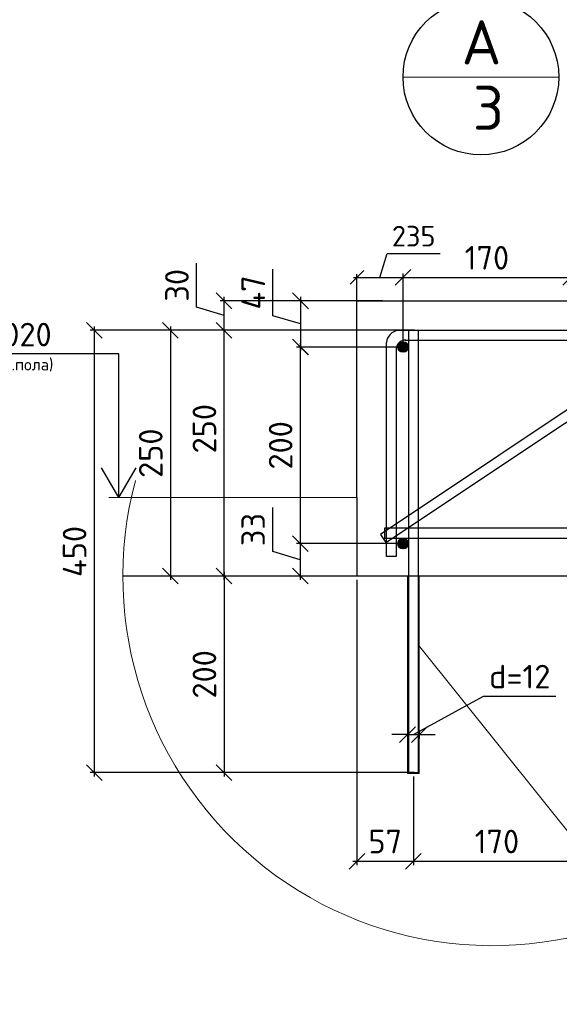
# Model space of a CAD drawing. Header units: millimetres. Extents: x 125896 to 2572636, y -120305 to 130347.
# Tile 241 of 256: x 408669 to 414159, y 30947 to 40964. Entities that reach past the tile are written whole.
import ezdxf

# ---------------------------------------------------------------- set-up
doc = ezdxf.new("R2010")
doc.units = ezdxf.units.MM
doc.linetypes.add('CENTER', pattern=[2, 1.25, -0.25, 0.25, -0.25])
for name, color, linetype, lineweight in [('Арматура', 152, 'Continuous', 40), ('ОСИ', 7, 'CENTER', 15), ('Столовая Двери и окна', 7, 'Continuous', 15), ('ТЕКСТ', 7, 'Continuous', 15)]:
    doc.layers.add(name, color=color, linetype=linetype, lineweight=lineweight)
for name, color, linetype in [('СПДС_Оси', 7, 'Continuous'), ('Столовая - обозначения', 7, 'Continuous'), ('ФВ-2', 7, 'Continuous')]:
    doc.layers.add(name, color=color, linetype=linetype)
doc.styles.add('GOST-2.304_Type-B', font='GOST Common.ttf')
doc.styles.get("Standard").update_dxf_attribs({"font": 'isocpeur.ttf'})
doc.styles.add('ГОСТ', font='isocpeur.ttf')
doc.dimstyles.new('Осевые', dxfattribs={"dimscale": 0.7, "dimtxt": 450, "dimasz": 400, "dimexe": 100, "dimexo": 100, "dimgap": 100, "dimtad": 1, "dimdec": 0, "dimzin": 0, "dimdsep": 46, "dimtxsty": 'Standard', "dimblk": 'OBLIQUE', "dimcen": 9, "dimdle": 100, "dimazin": 0, "dimtm": 1e-09, "dimtfac": 1, "dimtdec": 0, "dimtofl": 0, "dimtmove": 0, "dimatfit": 3, "dimfxl": 1, "dimtolj": 1, "dimtzin": 0, "dimarcsym": 0})

# ---------------------------------------------------------------- blocks, each defined once
blk = doc.blocks.new('_OBLIQUE')
at = {"color": 0, "linetype": 'ByBlock'}
blk.add_line((-0.5, -0.5), (0.5, 0.5), dxfattribs=at)
blk = doc.blocks.new('*D718')
at = {"layer": 'Defpoints', "color": 0, "linetype": 'ByBlock', "lineweight": 20, "ltscale": 13, "transparency": 16777216}
for p in [(410749, 37804), (412725, 37804), (412400, 35304)]:
    blk.add_point(p, dxfattribs=at)
at = {"layer": 'ОСИ', "color": 0, "linetype": 'ByBlock', "lineweight": -2, "ltscale": 13, "transparency": 16777216}
for p, q in [((412685, 37804), (410709, 37804)), ((410749, 35264), (410749, 37844)), ((412360, 35304), (410709, 35304))]:
    blk.add_line(p, q, dxfattribs=at)
at = {"layer": 'ОСИ', "color": 0, "linetype": 'ByBlock', "lineweight": -2, "ltscale": 13, "transparency": 16777216, "xscale": 160, "yscale": 160, "zscale": 160}
for p, rotation in [((410749, 37804), 90), ((410749, 35304), 270)]:
    blk.add_blockref('_OBLIQUE', p, dxfattribs=dict(at, rotation=rotation))
at = {"layer": 'ОСИ', "color": 0, "linetype": 'ByBlock', "ltscale": 13, "transparency": 16777216, "insert": (410549, 36803), "char_height": 240, "attachment_point": 5, "rotation": 90}
blk.add_mtext('\\A1;250', dxfattribs=at)
blk = doc.blocks.new('*D719')
at = {"layer": 'Defpoints', "color": 0, "linetype": 'ByBlock', "lineweight": 20, "ltscale": 13, "transparency": 16777216}
for p in [(410749, 38104), (412400, 38104), (412520, 37804)]:
    blk.add_point(p, dxfattribs=at)
at = {"layer": 'ОСИ', "color": 0, "linetype": 'ByBlock', "lineweight": -2, "ltscale": 13, "transparency": 16777216}
for p, q in [((410469, 38038), (410469, 38486)), ((412360, 38104), (410709, 38104)), ((410749, 37764), (410749, 38144)), ((410749, 37954), (410469, 38038)), ((412480, 37804), (410709, 37804))]:
    blk.add_line(p, q, dxfattribs=at)
at = {"layer": 'ОСИ', "color": 0, "linetype": 'ByBlock', "lineweight": -2, "ltscale": 13, "transparency": 16777216, "xscale": 160, "yscale": 160, "zscale": 160}
for p, rotation in [((410749, 38104), 90), ((410749, 37804), 270)]:
    blk.add_blockref('_OBLIQUE', p, dxfattribs=dict(at, rotation=rotation))
at = {"layer": 'ОСИ', "color": 0, "linetype": 'ByBlock', "ltscale": 13, "transparency": 16777216, "insert": (410269, 38262), "char_height": 240, "attachment_point": 5, "rotation": 90}
blk.add_mtext('\\A1;30', dxfattribs=at)
blk = doc.blocks.new('*D720')
at = {"layer": 'Defpoints', "color": 0, "linetype": 'ByBlock', "lineweight": 20, "ltscale": 13, "transparency": 16777216}
for p in [(412570, 38342), (412100, 37742), (412570, 37634)]:
    blk.add_point(p, dxfattribs=at)
at = {"layer": 'ОСИ', "color": 0, "linetype": 'ByBlock', "lineweight": -2, "ltscale": 13, "transparency": 16777216}
for p, q in [((412335, 38342), (412409, 38587)), ((412409, 38587), (412948, 38587)), ((412100, 37777), (412100, 38377)), ((412570, 37669), (412570, 38377)), ((412065, 38342), (412605, 38342))]:
    blk.add_line(p, q, dxfattribs=at)
at = {"layer": 'ОСИ', "color": 0, "linetype": 'ByBlock', "lineweight": -2, "ltscale": 13, "transparency": 16777216, "xscale": 140, "yscale": 140, "zscale": 140, "rotation": 180}
blk.add_blockref('_OBLIQUE', (412100, 38342), dxfattribs=at)
at = {"layer": 'ОСИ', "color": 0, "linetype": 'ByBlock', "lineweight": -2, "ltscale": 13, "transparency": 16777216, "xscale": 140, "yscale": 140, "zscale": 140}
blk.add_blockref('_OBLIQUE', (412570, 38342), dxfattribs=at)
at = {"layer": 'ОСИ', "color": 0, "linetype": 'ByBlock', "ltscale": 13, "transparency": 16777216, "insert": (412678, 38762), "char_height": 210, "attachment_point": 5}
blk.add_mtext('\\A1;235', dxfattribs=at)
blk = doc.blocks.new('*D650')
at = {"layer": 'Defpoints', "color": 0, "linetype": 'ByBlock', "lineweight": 20, "ltscale": 13, "transparency": 16777216}
for p in [(412400, 38104, 3600), (411526, 37634), (412570, 37634, 3600)]:
    blk.add_point(p, dxfattribs=at)
at = {"layer": 'ОСИ', "color": 0, "linetype": 'ByBlock', "lineweight": -2, "ltscale": 13, "transparency": 16777216}
for p, q in [((411246, 37953), (411246, 38425)), ((412360, 38104), (411486, 38104)), ((411526, 38144), (411526, 37594)), ((411526, 37869), (411246, 37953)), ((412530, 37634), (411486, 37634))]:
    blk.add_line(p, q, dxfattribs=at)
at = {"layer": 'ОСИ', "color": 0, "linetype": 'ByBlock', "lineweight": -2, "ltscale": 13, "transparency": 16777216, "xscale": 160, "yscale": 160, "zscale": 160}
for p, rotation in [((411526, 38104), 90), ((411526, 37634), 270)]:
    blk.add_blockref('_OBLIQUE', p, dxfattribs=dict(at, rotation=rotation))
at = {"layer": 'ОСИ', "color": 0, "linetype": 'ByBlock', "ltscale": 13, "transparency": 16777216, "insert": (411046, 38189), "char_height": 240, "attachment_point": 5, "rotation": 90}
blk.add_mtext('\\A1;47', dxfattribs=at)
blk = doc.blocks.new('*D721')
at = {"layer": 'Defpoints', "color": 0, "linetype": 'ByBlock', "lineweight": 20, "ltscale": 13, "transparency": 16777216}
for p in [(412569, 37634), (411524, 35634), (412570, 35634, 3600)]:
    blk.add_point(p, dxfattribs=at)
at = {"layer": 'ОСИ', "color": 0, "linetype": 'ByBlock', "lineweight": -2, "ltscale": 13, "transparency": 16777216}
for p, q in [((411524, 37674), (411524, 35594)), ((412529, 37634), (411484, 37634)), ((412530, 35634), (411484, 35634))]:
    blk.add_line(p, q, dxfattribs=at)
at = {"layer": 'ОСИ', "color": 0, "linetype": 'ByBlock', "lineweight": -2, "ltscale": 13, "transparency": 16777216, "xscale": 160, "yscale": 160, "zscale": 160}
for p, rotation in [((411524, 37634), 90), ((411524, 35634), 270)]:
    blk.add_blockref('_OBLIQUE', p, dxfattribs=dict(at, rotation=rotation))
at = {"layer": 'ОСИ', "color": 0, "linetype": 'ByBlock', "ltscale": 13, "transparency": 16777216, "insert": (411324, 36634), "char_height": 240, "attachment_point": 5, "rotation": 90}
blk.add_mtext('\\A1;200', dxfattribs=at)
blk = doc.blocks.new('*D722')
at = {"layer": 'Defpoints', "color": 0, "linetype": 'ByBlock', "lineweight": 20, "ltscale": 13, "transparency": 16777216}
for p in [(412569, 35634), (411524, 35304), (412569, 35304)]:
    blk.add_point(p, dxfattribs=at)
at = {"layer": 'ОСИ', "color": 0, "linetype": 'ByBlock', "lineweight": -2, "ltscale": 13, "transparency": 16777216}
for p, q in [((411244, 35553), (411244, 36001)), ((411524, 35674), (411524, 35264)), ((412529, 35634), (411484, 35634)), ((411524, 35469), (411244, 35553)), ((412529, 35304), (411484, 35304))]:
    blk.add_line(p, q, dxfattribs=at)
at = {"layer": 'ОСИ', "color": 0, "linetype": 'ByBlock', "lineweight": -2, "ltscale": 13, "transparency": 16777216, "xscale": 160, "yscale": 160, "zscale": 160}
for p, rotation in [((411524, 35634), 90), ((411524, 35304), 270)]:
    blk.add_blockref('_OBLIQUE', p, dxfattribs=dict(at, rotation=rotation))
at = {"layer": 'ОСИ', "color": 0, "linetype": 'ByBlock', "ltscale": 13, "transparency": 16777216, "insert": (411044, 35777), "char_height": 240, "attachment_point": 5, "rotation": 90}
blk.add_mtext('\\A1;33', dxfattribs=at)
blk = doc.blocks.new('*D723')
at = {"layer": 'Defpoints', "color": 0, "linetype": 'ByBlock', "lineweight": 20, "ltscale": 13, "transparency": 16777216}
for p in [(412100, 35304, 3600), (412675, 33304, 3600), (412675, 32403)]:
    blk.add_point(p, dxfattribs=at)
at = {"layer": 'ОСИ', "color": 0, "linetype": 'ByBlock', "lineweight": -2, "ltscale": 13, "transparency": 16777216}
for p, q in [((412100, 35264), (412100, 32363)), ((412675, 33264), (412675, 32363)), ((412060, 32403), (412715, 32403))]:
    blk.add_line(p, q, dxfattribs=at)
at = {"layer": 'ОСИ', "color": 0, "linetype": 'ByBlock', "lineweight": -2, "ltscale": 13, "transparency": 16777216, "xscale": 160, "yscale": 160, "zscale": 160, "rotation": 180}
blk.add_blockref('_OBLIQUE', (412100, 32403), dxfattribs=at)
at = {"layer": 'ОСИ', "color": 0, "linetype": 'ByBlock', "lineweight": -2, "ltscale": 13, "transparency": 16777216, "xscale": 160, "yscale": 160, "zscale": 160}
blk.add_blockref('_OBLIQUE', (412675, 32403), dxfattribs=at)
at = {"layer": 'ОСИ', "color": 0, "linetype": 'ByBlock', "ltscale": 13, "transparency": 16777216, "insert": (412388, 32603), "char_height": 240, "attachment_point": 5}
blk.add_mtext('\\A1;57', dxfattribs=at)
blk = doc.blocks.new('*D724')
at = {"layer": 'Defpoints', "color": 0, "linetype": 'ByBlock', "lineweight": 20, "ltscale": 13, "transparency": 16777216}
for p in [(412675, 33304, 3600), (414375, 33304, 3600), (414375, 32403)]:
    blk.add_point(p, dxfattribs=at)
at = {"layer": 'ОСИ', "color": 0, "linetype": 'ByBlock', "lineweight": -2, "ltscale": 13, "transparency": 16777216}
for p, q in [((412675, 33264), (412675, 32363)), ((414375, 33264), (414375, 32363)), ((412635, 32403), (414415, 32403))]:
    blk.add_line(p, q, dxfattribs=at)
at = {"layer": 'ОСИ', "color": 0, "linetype": 'ByBlock', "lineweight": -2, "ltscale": 13, "transparency": 16777216, "xscale": 160, "yscale": 160, "zscale": 160, "rotation": 180}
blk.add_blockref('_OBLIQUE', (412675, 32403), dxfattribs=at)
at = {"layer": 'ОСИ', "color": 0, "linetype": 'ByBlock', "lineweight": -2, "ltscale": 13, "transparency": 16777216, "xscale": 160, "yscale": 160, "zscale": 160}
blk.add_blockref('_OBLIQUE', (414375, 32403), dxfattribs=at)
at = {"layer": 'ОСИ', "color": 0, "linetype": 'ByBlock', "ltscale": 13, "transparency": 16777216, "insert": (413525, 32603), "char_height": 240, "attachment_point": 5}
blk.add_mtext('\\A1;170', dxfattribs=at)
blk = doc.blocks.new('*D726')
at = {"layer": 'Defpoints', "color": 0, "linetype": 'ByBlock', "lineweight": 20, "ltscale": 13, "transparency": 16777216}
for p in [(412725, 37804, 3600), (409428, 33304), (412725, 33304, 3600)]:
    blk.add_point(p, dxfattribs=at)
at = {"layer": 'ОСИ', "color": 0, "linetype": 'ByBlock', "lineweight": -2, "ltscale": 13, "transparency": 16777216}
for p, q in [((412685, 37804), (409388, 37804)), ((409428, 37844), (409428, 33264)), ((412685, 33304), (409388, 33304))]:
    blk.add_line(p, q, dxfattribs=at)
at = {"layer": 'ОСИ', "color": 0, "linetype": 'ByBlock', "lineweight": -2, "ltscale": 13, "transparency": 16777216, "xscale": 160, "yscale": 160, "zscale": 160}
for p, rotation in [((409428, 37804), 90), ((409428, 33304), 270)]:
    blk.add_blockref('_OBLIQUE', p, dxfattribs=dict(at, rotation=rotation))
at = {"layer": 'ОСИ', "color": 0, "linetype": 'ByBlock', "ltscale": 13, "transparency": 16777216, "insert": (409228, 35554), "char_height": 240, "attachment_point": 5, "rotation": 90}
blk.add_mtext('\\A1;450', dxfattribs=at)
blk = doc.blocks.new('*D727')
at = {"layer": 'Defpoints', "color": 0, "linetype": 'ByBlock', "lineweight": 20, "ltscale": 13, "transparency": 16777216}
for p in [(412725, 37804, 3600), (410203, 35304), (412725, 35304)]:
    blk.add_point(p, dxfattribs=at)
at = {"layer": 'ОСИ', "color": 0, "linetype": 'ByBlock', "lineweight": -2, "ltscale": 13, "transparency": 16777216}
for p, q in [((412685, 37804), (410163, 37804)), ((410203, 37844), (410203, 35264)), ((412685, 35304), (410163, 35304))]:
    blk.add_line(p, q, dxfattribs=at)
at = {"layer": 'ОСИ', "color": 0, "linetype": 'ByBlock', "lineweight": -2, "ltscale": 13, "transparency": 16777216, "xscale": 160, "yscale": 160, "zscale": 160}
for p, rotation in [((410203, 37804), 90), ((410203, 35304), 270)]:
    blk.add_blockref('_OBLIQUE', p, dxfattribs=dict(at, rotation=rotation))
at = {"layer": 'ОСИ', "color": 0, "linetype": 'ByBlock', "ltscale": 13, "transparency": 16777216, "insert": (410003, 36554), "char_height": 240, "attachment_point": 5, "rotation": 90}
blk.add_mtext('\\A1;250', dxfattribs=at)
blk = doc.blocks.new('*D651')
at = {"layer": 'Defpoints', "color": 0, "linetype": 'ByBlock', "lineweight": 20, "ltscale": 13, "transparency": 16777216}
for p in [(412725, 35304), (410749, 33304), (412725, 33304)]:
    blk.add_point(p, dxfattribs=at)
at = {"layer": 'ОСИ', "color": 0, "linetype": 'ByBlock', "lineweight": -2, "ltscale": 13, "transparency": 16777216}
for p, q in [((412685, 35304), (410709, 35304)), ((410749, 35344), (410749, 33264)), ((412685, 33304), (410709, 33304))]:
    blk.add_line(p, q, dxfattribs=at)
at = {"layer": 'ОСИ', "color": 0, "linetype": 'ByBlock', "lineweight": -2, "ltscale": 13, "transparency": 16777216, "xscale": 160, "yscale": 160, "zscale": 160}
for p, rotation in [((410749, 35304), 90), ((410749, 33304), 270)]:
    blk.add_blockref('_OBLIQUE', p, dxfattribs=dict(at, rotation=rotation))
at = {"layer": 'ОСИ', "color": 0, "linetype": 'ByBlock', "ltscale": 13, "transparency": 16777216, "insert": (410549, 34304), "char_height": 240, "attachment_point": 5, "rotation": 90}
blk.add_mtext('\\A1;200', dxfattribs=at)
blk = doc.blocks.new('*D728')
at = {"layer": 'Defpoints', "color": 0, "linetype": 'ByBlock', "lineweight": 20, "ltscale": 13, "transparency": 16777216}
for p in [(414275, 38342), (412570, 37634, 3600), (414275, 37634, 3600)]:
    blk.add_point(p, dxfattribs=at)
at = {"layer": 'ОСИ', "color": 0, "linetype": 'ByBlock', "lineweight": -2, "ltscale": 13, "transparency": 16777216}
for p, q in [((412570, 37674), (412570, 38382)), ((414275, 37674), (414275, 38382)), ((412530, 38342), (414315, 38342))]:
    blk.add_line(p, q, dxfattribs=at)
at = {"layer": 'ОСИ', "color": 0, "linetype": 'ByBlock', "lineweight": -2, "ltscale": 13, "transparency": 16777216, "xscale": 160, "yscale": 160, "zscale": 160, "rotation": 180}
blk.add_blockref('_OBLIQUE', (412570, 38342), dxfattribs=at)
at = {"layer": 'ОСИ', "color": 0, "linetype": 'ByBlock', "lineweight": -2, "ltscale": 13, "transparency": 16777216, "xscale": 160, "yscale": 160, "zscale": 160}
blk.add_blockref('_OBLIQUE', (414275, 38342), dxfattribs=at)
at = {"layer": 'ОСИ', "color": 0, "linetype": 'ByBlock', "ltscale": 13, "transparency": 16777216, "insert": (413423, 38542), "char_height": 240, "attachment_point": 5}
blk.add_mtext('\\A1;170', dxfattribs=at)
blk = doc.blocks.new('*D732')
at = {"layer": 'Defpoints', "color": 0, "linetype": 'ByBlock', "lineweight": 20, "ltscale": 13, "transparency": 16777216}
for p in [(412615, 33760, 3600), (412735, 33760, 3600), (412735, 33691)]:
    blk.add_point(p, dxfattribs=at)
at = {"layer": 'ОСИ', "color": 0, "linetype": 'ByBlock', "lineweight": -2, "ltscale": 13, "transparency": 16777216}
for p, q in [((412675, 33691), (413389, 34081)), ((413389, 34081), (414125, 34081)), ((412615, 33691), (412455, 33691)), ((412615, 33720), (412615, 33651)), ((412615, 33691), (412735, 33691)), ((412735, 33720), (412735, 33651)), ((412735, 33691), (412895, 33691))]:
    blk.add_line(p, q, dxfattribs=at)
at = {"layer": 'ОСИ', "color": 0, "linetype": 'ByBlock', "lineweight": -2, "ltscale": 13, "transparency": 16777216, "xscale": 160, "yscale": 160, "zscale": 160}
blk.add_blockref('_OBLIQUE', (412615, 33691), dxfattribs=at)
at = {"layer": 'ОСИ', "color": 0, "linetype": 'ByBlock', "lineweight": -2, "ltscale": 13, "transparency": 16777216, "xscale": 160, "yscale": 160, "zscale": 160, "rotation": 180}
blk.add_blockref('_OBLIQUE', (412735, 33691), dxfattribs=at)
at = {"layer": 'ОСИ', "color": 0, "linetype": 'ByBlock', "ltscale": 13, "transparency": 16777216, "insert": (413757, 34281), "char_height": 240, "attachment_point": 5}
blk.add_mtext('\\A1;d=12', dxfattribs=at)

msp = doc.modelspace()

# ---------------------------------------------------------------- hatches: boundary and pattern name
at = {"layer": 'Арматура'}
h = msp.add_hatch(color=256, dxfattribs=at)
edge = h.paths.add_edge_path()
edge.add_arc((412570.1, 37633.8), 50, 0, 360)
h = msp.add_hatch(color=256, dxfattribs=at)
edge = h.paths.add_edge_path()
edge.add_arc((412570.1, 35633.8), 50, 0, 360)
at = {"layer": 'ФВ-2', "lineweight": 20, "true_color": 0x006272}
h = msp.add_hatch(dxfattribs=at)
h.set_pattern_fill('ANGLE', color=146, scale=2)
h.set_pattern_definition([(0, (3153.161, -63181.322), (0, 13.97), [10.16, -3.81]), (90, (3153.161, -63181.322), (-13.97, 9e-16), [10.16, -3.81])])
h.paths.add_polyline_path([(412625.1, 33303.8), (412615.1, 33303.8), (412615.1, 35303.8), (412625.1, 35303.8)])
h.paths.add_polyline_path([(412735.1, 33293.8), (412735.1, 33303.8), (412615.1, 33303.8), (412615.1, 33293.8)])
h.paths.add_polyline_path([(412735.1, 33303.8), (412725.1, 33303.8), (412725.1, 35303.8), (412735.1, 35303.8)])

# ---------------------------------------------------------------- linework, layer by layer
at = {"layer": 'Арматура'}
for centre in [(412570.1, 37633.8, 3600), (412570.1, 35633.8, 3600)]:
    msp.add_circle(centre, 50, dxfattribs=at)
at = {"layer": 'СПДС_Оси', "linetype": 'Continuous', "lineweight": 25, "ltscale": 150}
msp.add_circle((413361.5, 40381.3), 792.1, dxfattribs=at)
at = {"layer": 'Столовая Двери и окна', "color": 18, "lineweight": 20, "true_color": 0x000000}
for p, q in [((412569.4, 40381.3), (414153.6, 40381.3)), ((412100.1, 36103.8, 3600), (409575.4, 36103.8)), ((415629, 30978.6), (412725.1, 34601.1, 3600)), ((412615.1, 33303.8, 3600), (412735.1, 33303.8, 3600))]:
    msp.add_line(p, q, dxfattribs=at)
at = {"layer": 'Столовая Двери и окна', "color": 18, "lineweight": 25, "true_color": 0x000000}
for p, q in [((409678.9, 37566.1, -197.5), (408022.4, 37566.1, -197.5)), ((409678.9, 36103.8, -197.5), (409678.9, 37566.1, -197.5)), ((409678.9, 36103.8, -197.5), (409503.3, 36405.5, -197.5)), ((409678.9, 36103.8, -197.5), (409854.4, 36405.5, -197.5))]:
    msp.add_line(p, q, dxfattribs=at)
at = {"layer": 'Столовая Двери и окна', "color": 18, "lineweight": 30, "true_color": 0x000000}
msp.add_line((412100.1, 36103.8, 7200), (412100.1, 35303.8, 3600), dxfattribs=at)
at = {"layer": 'Столовая Двери и окна', "color": 146, "lineweight": 30, "true_color": 0x105689}
msp.add_line((412379.9, 35791.1, 3600), (412379.9, 35691.1, 3600), dxfattribs=at)
at = {"layer": 'Столовая Двери и окна', "color": 18, "lineweight": 30, "true_color": 0x000000, "elevation": 3600}
msp.add_lwpolyline([(412100.1, 36103.8), (412100.1, 38103.8), (415100.1, 38103.8), (415100.1, 38696.9)], dxfattribs=at)
at = {"layer": 'Столовая Двери и окна', "color": 146, "lineweight": 30, "true_color": 0x105689}
for points, elevation in [([(415952.4, 38136.4), (412340.1, 35728.2), (412395.5, 35645), (416029.2, 38067.4)], 1608.2), ([(416288.1, 37803.8), (412520.2, 37803.8), (412520.2, 37803.8), (412520.2, 37803.8)], 3600), ([(412500.1, 37619.9), (412500.1, 35503.8), (412400.1, 35503.8), (412400.1, 37679.1)], 3600), ([(412589, 37703.8), (416374, 37703.8)], 3600), ([(412379.9, 35691.1), (414615.8, 35691.1), (414615.8, 35791.1), (412379.9, 35791.1), (412379.9, 35791.1), (412379.9, 35791.1)], 3600)]:
    msp.add_lwpolyline(points, dxfattribs=dict(at, elevation=elevation))
at = {"layer": 'Столовая Двери и окна', "color": 5, "lineweight": 30, "elevation": 3600}
msp.add_lwpolyline([(412725.1, 37803.8), (412625.1, 37803.8), (412625.1, 33303.8), (412725.1, 33303.8)], close=True, dxfattribs=at)
at = {"layer": 'Столовая Двери и окна', "color": 5, "lineweight": 30}
msp.add_lwpolyline([(417239.5, 35303.8), (409718.8, 35303.8)], dxfattribs=at)
at = {"layer": 'Столовая Двери и окна', "color": 18, "lineweight": 20, "true_color": 0x000000, "elevation": 3600}
for points in [[(412625.1, 33303.8), (412615.1, 33303.8), (412615.1, 35303.8), (412625.1, 35303.8)], [(412735.1, 33303.8), (412725.1, 33303.8), (412725.1, 35303.8), (412735.1, 35303.8)], [(412735.1, 33293.8), (412735.1, 33303.8), (412615.1, 33303.8), (412615.1, 33293.8)]]:
    msp.add_lwpolyline(points, close=True, dxfattribs=at)
at = {"layer": 'Столовая Двери и окна', "color": 146, "lineweight": 30, "true_color": 0x105689}
for centre, radius, start, end in [((412537.1, 37667.3, 3600), 137.5, 97.03929, 175.07833), ((412592.3, 37611.5, 3600), 92.6, 86.19482, 184.74031)]:
    msp.add_arc(centre, radius, start, end, dxfattribs=at)
at = {"layer": 'Столовая Двери и окна', "color": 18, "lineweight": 20, "true_color": 0x000000}
msp.add_arc((413479.1, 35303.8), 3760.4, 165.03656, 5.67826, dxfattribs=at)

# ---------------------------------------------------------------- texts
at = {"insert": (226281.3, 54484), "char_height": 250, "attachment_point": 1, "style": 'ГОСТ'}
msp.add_mtext_dynamic_manual_height_columns('\\A1;\\pi9384.38;{\\H1.5152x;\\P\\pi1250;Общие указания\\P\\pi250;}1.^IРабочая документация разработана в соответствии с заданием на проектирование, требованиями действующих технических регламентов, стандартов, сводов правил и других документов, содержащих установленные требования.\\P2.^IРабочая документация выполнена в соответствии со следующими нормативными и техническими документами:\\P-^IСП 20.13330.2016 "Нагрузки и Воздействия";\\P-^IСП 63.13330.2012 "Бетонные и железобетонные конструкции. Основные положения";\\P-^IСП 22.13330.2016 "Основания зданий и сооружений";\\P-^IСП 45.13330.2012 "Земляные сооружения, основания и фундаменты".\\P3.   За относительную отметку 0,000 принята отметка чистого пола первого этажа.\\P4.^IПеречень видов работ, для которых необходимо составлять акты освидетельствования скрытых работ:\\P-^Iармирование конструкций;\\P-^Iосвидетельствование опалубки перед бетонированием;\\P-^Iвыполнение сварочных работ;\\P-^Iотбор контрольных проб бетона;\\P-^Iсоответствие законченных железобетонных конструкций проекту с отображением качества работ;\\P-^Iустройство монолитных конструкций, выполняемых в зимнее время;  \\P\\pi0;  -    устройство гидроизоляции;\\P\\pi250;-^Iуплотнение грунтов и обратную засыпку.\\PЗапрещается выполнение последующих работ при отсутствии актов освидетельствования предшествующих скрытых работ во всех случаях.\\P\\pi0;        5. Проект рассчитан на производство работ в период положительных температур. В случае выполнения работ при отрицательных температурах необходимо выполнять требования СНиП часть 3 по производству работ и ППР.\\P        6. При минимальной температуре воздуха до минус 15°С допускается: выдерживание бетона в конструкции методом термоса, при предварительном разогреве бетонной смеси, форсированный электроразогрев бетона в конструкции с повторным уплотнением.\\P\\pi250;При минимальной температуре воздуха до минус 25°С допускается: обогрев бетона в греющей опалубке с помощью низкотемпературных электронагревателей, электродный сквозной прогрев бетона, электрообогрев с помощью греющего провода.\\P\\pi0;7. При отрицательной температуре воздуха уплотнение грунта обратной засыпки в траншеях должно \\Pосуществляться до достижения коэффициента уплотнения 0,98. \\PВремя уплотнения грунта в зависимости от температуры воздуха: \\P\\pi250;-^Iпри t{\\H0.7x;\\So^ ;}-5, 90-120 минут; при t{\\H0.7x;\\So^ ;\\H1.42857x;-10, 60-90 минут; }при t{\\H0.7x;\\So^ ;\\H1.42857x;-20, 40-60 минут; }при t{\\H0.7x;\\So^ ;\\H1.42857x;-30, 20-30 минут;\\P\\pi0;Работы по выполнению насыпей и обратных засыпок при отрицательных температурах должны производить с учетом следующих требований:\\P\\pi250;-^Iподготовку поверхности (основания) насыпи и обратных засыпок следует выполнять с полным удалением снега, льда, промерзшего слоя слабого и пучинистого грунта на всю его глубину;\\P-^Iотсыпку в насыпь и обратные засыпки грунтов необходимо производить при их природной влажности и в талом состоянии с содержанием комьев мерзлого грунта, не превышающим требований, приведенных в приложении М СП 45.13330.2017. Свод правил. Земляные сооружения, основания и фундаменты., и, как правило, на не промерзшие ранее отсыпанные и уплотненные слои. В отдельных случаях при согласовании с автором проекта допускается грунты отсыпать на непучинистые грунты, промерзшие на глубину не более 15 см;\\P-^Iпри пониженной влажности отсыпанных грунтов для их уплотнения следует применять более тяжелое грунтоуплотняющее оборудование; \\P-^Iработы по отсыпке и уплотнению каждого слоя должны выполнять в течение одной рабочей смены; - при выполнении насыпей из глинистых грунтов при обильном снеговыпадении все работы должны быть прекращены; - перерывы в работах по выполнению насыпей и обратных засыпок допускаются только при условиях, что за время перерыва глубина промерзания ранее уплотненных пучинистых грунтов не превысит 15 см или на время перерыва ранее уплотненные грунты утепляются специальными средствами (например, маловлажным рыхлым грунтом, который в последующем удаляется); - все работы по отсыпке грунтов и их уплотнению выполняют с повышенной интенсивностью.}', width=20474.372, gutter_width=5800, heights=[24436.9], dxfattribs=at)
at = {"layer": 'СПДС_Оси', "linetype": 'Continuous', "lineweight": 25, "ltscale": 150, "char_height": 450, "width": 393.421, "attachment_point": 1}
for s, insert in [('А', (413165.2, 40959.1)), ('3', (413280.2, 40293.1))]:
    msp.add_mtext(s, dxfattribs=dict(at, insert=insert))
at = {"layer": 'Столовая - обозначения', "lineweight": 25}
for s, height, p in [('-3,020', 240, (408088.1, 37640.7, -197.5)), ('(ур.чист.пола)', 120, (408019.6, 37396.4, -197.5))]:
    msp.add_text(s, height=height, dxfattribs=at).set_placement(p)
at = {"layer": 'ТЕКСТ', "ltscale": 100, "insert": (333656.9, 37680.9), "char_height": 250, "attachment_point": 1, "style": 'GOST-2.304_Type-B'}
msp.add_mtext_dynamic_manual_height_columns('\\pi750;Примечание\\P1 Обратную засыпку пазух выполнять непучинистым, ненабухающим грунтом без органических включений с проливкой водой слоями не более 20 см с уплотнением грунта до коэффициента уплотнения 0,95. Условия работ по выполнению обратной засыпки при отрицательных температурах смотреть в общих указаниях лист 1.\\P2 При производстве земляных работ не допускать ухудшения свойств грунтов и качества подготовленного основания вследствие замачивания, промерзания, размыва, повреждения механизмами и транспортом.\\P3 Поз. 9 и 11 установить на хим. анкер BIT 200 (EASY FIX DIT-200) или аналог. Анкеровка выполняется в теле стен, ступеней и в теле плиты по всей длине с шагом 200 мм. Отверстие диаметром 12 мм.\\P4 При изготовлении пространственных арматурных каркасов соединение стержней выполнять при помощи вязальной проволоки. \\P5 Поз. 7 установить в шахматном порядке.\\P6 Выполнить обмазочную гидроизоляцию внутренних поверхностей вертикальных Ж/Б конструкций, соприкасающихся с грунтом под лестничным маршем за 2 раза. Материал гидроизоляции - Битумно-резиновая мастика Технониколь AquaMast\\P7 Выполнить укладку рулонной гидроизоляции Техноэласт ЭПП под устройство лестничного марша.', width=17507.725, gutter_width=1250, heights=[0], dxfattribs=at)

# ---------------------------------------------------------------- dimensions: what is measured, and where the dimension line sits
at = {"layer": 'ОСИ', "linetype": 'ByBlock', "ltscale": 13}
for base, p1, p2, override, picture, middle in [((412570.1, 38341.7, 3600), (412100.1, 37742.1, 3600), (412570.1, 37633.8, 3600), {"dimtxt": 300, "dimasz": 200, "dimexe": 50, "dimexo": 50, "dimlfac": 0.5, "dimdle": 50, "dimtmove": 1}, '*D720', (412478.6, 38761.7, 3600)), ((414275.064131, 38341.7067661), (412570.064131, 37633.8151614, 3599.99997), (414275.064131, 37633.8151614, 3599.99997), {"dimscale": 0.8, "dimtxt": 300, "dimasz": 200, "dimexe": 50, "dimexo": 50, "dimlfac": 0.1, "dimdle": 50, "dimtmove": 1}, '*D728', (413422.564131, 38541.7067661)), ((412675.064131, 32402.88494), (412100.064131, 35303.8151614, 3599.99997), (412675.064131, 33303.8151614, 3599.99997), {"dimscale": 0.8, "dimtxt": 300, "dimasz": 200, "dimexe": 50, "dimexo": 50, "dimlfac": 0.1, "dimdle": 50, "dimtmove": 1}, '*D723', (412387.564131, 32602.88494)), ((414375.1, 32402.9), (412675.1, 33303.8, 3600), (414375.1, 33303.8, 3600), {"dimscale": 0.8, "dimtxt": 300, "dimasz": 200, "dimexe": 50, "dimexo": 50, "dimlfac": 0.1, "dimdle": 50, "dimtmove": 1}, '*D724', (413525.1, 32602.9))]:
    dim = msp.add_linear_dim(base=base, p1=p1, p2=p2, dimstyle='Осевые', override=override, dxfattribs=at)
    dim.commit()
    dim.dimension.update_dxf_attribs({"geometry": picture, "text_midpoint": middle})
for base, p1, p2, picture, middle in [((410749.2, 38103.8, 3600), (412520.2, 37803.8, 3600), (412400.1, 38103.8, 3600), '*D719', (410269.2, 38117.8, 3600)), ((411525.9, 37633.8), (412400.1, 38103.8, 3600), (412570.1, 37633.8, 3600), '*D650', (411045.9, 38032.8)), ((409428.1, 33303.8), (412725.1, 37803.8, 3600), (412725.1, 33303.8, 3600), '*D726', (409228.1, 35553.8)), ((410203.1, 35303.8), (412725.1, 37803.8, 3600), (412725.1, 35303.8), '*D727', (410003.1, 36553.8)), ((411524, 35633.8), (412569.4, 37633.8), (412570.1, 35633.8, 3600), '*D721', (411324, 36633.8)), ((411524, 35303.8), (412569.4, 35633.8), (412569.4, 35303.8), '*D722', (411044, 35632.8)), ((410749.2, 33303.8), (412725.1, 35303.8), (412725.1, 33303.8), '*D651', (410549.2, 34303.8))]:
    dim = msp.add_linear_dim(base=base, p1=p1, p2=p2, angle=90, dimstyle='Осевые', override={"dimscale": 0.8, "dimtxt": 300, "dimasz": 200, "dimexe": 50, "dimexo": 50, "dimlfac": 0.1, "dimdle": 50, "dimtmove": 1}, dxfattribs=at)
    dim.commit()
    dim.dimension.update_dxf_attribs({"geometry": picture, "text_midpoint": middle})
dim = msp.add_linear_dim(base=(410749.2, 37803.8, 3600), p1=(412400.1, 35303.8, 3600), p2=(412725.1, 37803.8, 3600), angle=90, dimstyle='Осевые', override={"dimscale": 0.8, "dimtxt": 300, "dimasz": 200, "dimexe": 50, "dimexo": 50, "dimlfac": 0.1, "dimdle": 50, "dimtmove": 1}, dxfattribs=at)
dim.commit()
dim.dimension.update_dxf_attribs({"geometry": '*D718', "text_midpoint": (410749.2, 36802.9, 3600), "dimtype": 160})
dim = msp.add_linear_dim(base=(412735.1, 33691), p1=(412615.1, 33760.2, 3600), p2=(412735.1, 33760.2, 3600), text='d=<>', dimstyle='Осевые', override={"dimscale": 0.8, "dimtxt": 300, "dimasz": 200, "dimexe": 50, "dimexo": 50, "dimlfac": 0.1, "dimdle": 50, "dimtmove": 1}, dxfattribs=at)
dim.commit()
dim.dimension.update_dxf_attribs({"geometry": '*D732', "text_midpoint": (413468.7, 34081.2), "dimtype": 160})

doc.saveas('drawing.dxf')
